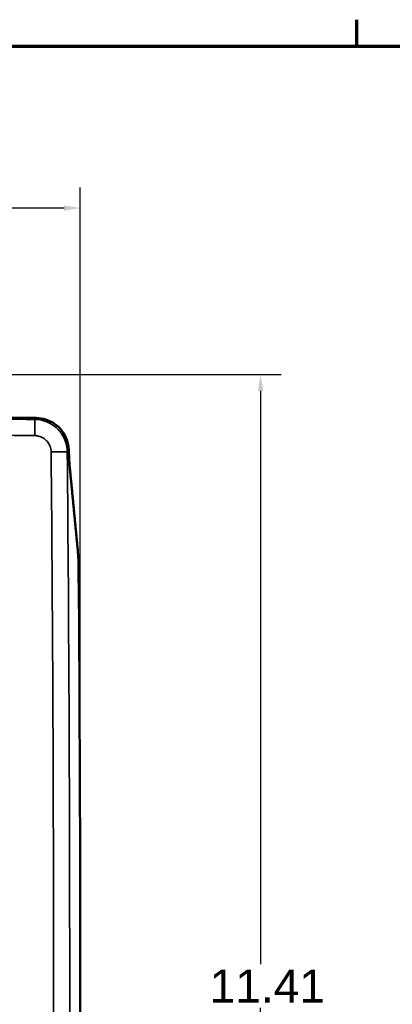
# Model space of a CAD drawing. Header units: inches. Extents: x 0.2 to 50.9, y 0.9 to 32.1.
# Tile 17 of 95: x 16.1 to 19.4, y 22.8 to 31.7. Entities that reach past the tile are written whole.
import ezdxf

# ---------------------------------------------------------------- set-up
doc = ezdxf.new("R2010")
doc.units = ezdxf.units.IN
doc.header["$LTSCALE"] = 1.5
doc.header["$MEASUREMENT"] = 0
for name, color, linetype, lineweight in [('Border (ANSI)', 7, 'Continuous', 70), ('Dimension (ANSI)', 7, 'Continuous', 25), ('Visible (ANSI)', 7, 'Continuous', 50), ('Visible Narrow (ANSI)', 7, 'Continuous', 35)]:
    doc.layers.add(name, color=color, linetype=linetype, lineweight=lineweight)
doc.styles.get("Standard").update_dxf_attribs({"font": 'arial.ttf'})
doc.dimstyles.new('Default (ANSI)', dxfattribs={"dimscale": 1.5, "dimtxt": 0.2, "dimasz": 0.098425, "dimexe": 0.125, "dimexo": 0.0625, "dimgap": 0.031496, "dimtad": 0, "dimtih": 1, "dimtoh": 1, "dimrnd": 1e-08, "dimzin": 0, "dimdsep": 46, "dimtxsty": 'Standard', "dimcen": 0.09, "dimdle": 0.393701, "dimclrd": 256, "dimclre": 256, "dimclrt": 7, "dimadec": 0, "dimazin": 1, "dimtfac": 0.6, "dimtofl": 0, "dimtmove": 0, "dimatfit": 3, "dimfxl": 1, "dimtolj": 1, "dimtzin": 4, "dimlwd": -1, "dimlwe": -1, "dimarcsym": 0})

# ---------------------------------------------------------------- blocks, each defined once
blk = doc.blocks.new('Borders Default Border')
at = {"layer": 'Border (ANSI)'}
blk.add_line((12.75, 21), (12.75, 21.16), dxfattribs=at)
at = {"layer": 'Border (ANSI)', "flags": 128}
blk.add_lwpolyline([(0.5, 1), (0.5, 21), (33.5, 21), (33.5, 1), (0.5, 1)], dxfattribs=at)
blk = doc.blocks.new('*D46')
at = {"layer": 'Defpoints', "color": 0, "transparency": 16777216}
for p in [(16.6116, 30.0285), (3.4856, 22.955), (16.6116, 22.955)]:
    blk.add_point(p, dxfattribs=at)
at = {"layer": 'Dimension (ANSI)', "transparency": 16777216}
for p, q in [((3.4856, 23.0488), (3.4856, 30.216)), ((16.6116, 23.0488), (16.6116, 30.216)), ((3.6332, 30.0285), (9.5621, 30.0285)), ((16.4639, 30.0285), (10.6407, 30.0285))]:
    blk.add_line(p, q, dxfattribs=at)
for points in [[(3.6332, 30.0531), (3.6332, 30.0039), (3.4856, 30.0285)], [(16.4639, 30.0531), (16.4639, 30.0039), (16.6116, 30.0285)]]:
    blk.add_solid(points, dxfattribs=at)
at = {"layer": 'Dimension (ANSI)', "color": 7, "transparency": 16777216, "insert": (9.6093, 30.1818), "char_height": 0.3, "attachment_point": 1}
blk.add_mtext('\\A1;13.13', dxfattribs=at)
blk = doc.blocks.new('*D47')
at = {"layer": 'Defpoints', "color": 0, "transparency": 16777216}
for p in [(13.7473, 28.5147), (10.0486, 17.1002), (18.2492, 17.1002)]:
    blk.add_point(p, dxfattribs=at)
at = {"layer": 'Dimension (ANSI)', "transparency": 16777216}
for p, q in [((13.8411, 28.5147), (18.4367, 28.5147)), ((18.2492, 28.3671), (18.2492, 23.1563)), ((18.2492, 17.2478), (18.2492, 22.7606)), ((10.1423, 17.1002), (18.4367, 17.1002))]:
    blk.add_line(p, q, dxfattribs=at)
for points in [[(18.2245, 28.3671), (18.2738, 28.3671), (18.2492, 28.5147)], [(18.2245, 17.2478), (18.2738, 17.2478), (18.2492, 17.1002)]]:
    blk.add_solid(points, dxfattribs=at)
at = {"layer": 'Dimension (ANSI)', "color": 7, "transparency": 16777216, "insert": (17.7861, 23.1091), "char_height": 0.3, "attachment_point": 1}
blk.add_mtext('\\A1;11.41', dxfattribs=at)

msp = doc.modelspace()

# ---------------------------------------------------------------- linework, layer by layer
at = {"layer": 'Visible (ANSI)'}
for points, degree, knots in [([(16.2102, 28.1206), (16.2102, 28.1206), (16.2102, 28.1206), (16.2102, 28.1206), (16.2102, 28.1206), (16.2102, 28.1206), (16.2102, 28.1206), (16.2102, 28.1206), (16.2102, 28.1206), (16.2102, 28.1206), (15.941, 28.1232), (15.6718, 28.1257), (15.4025, 28.1281), (15.1333, 28.1303), (14.8641, 28.1324), (14.5949, 28.1343), (14.3257, 28.1362), (14.0564, 28.1379), (13.7872, 28.1394)], 9, [0, 0, 0, 0, 0, 0, 0, 0, 0, 0, 0.000012, 0.000012, 0.000012, 0.000012, 0.000012, 0.000012, 0.000012, 0.000012, 0.000012, 1, 1, 1, 1, 1, 1, 1, 1, 1, 1]), ([(16.2102, 28.1206), (16.2402, 28.1204), (16.2702, 28.1156), (16.3278, 28.0971), (16.3551, 28.0835), (16.4048, 28.0485), (16.4267, 28.0273), (16.4635, 27.979), (16.4781, 27.9522), (16.4884, 27.9237)], 3, [0, 0, 0, 0, 0.2287892, 0.2287892, 0.4599755, 0.4599755, 0.6908258, 0.6908258, 0.9212605, 0.9212605, 0.9212605, 0.9212605]), ([(16.4884, 27.9237), (16.4941, 27.9078), (16.4986, 27.8916), (16.5049, 27.8587), (16.5067, 27.8422), (16.5073, 27.8259)], 3, [0, 0, 0, 0, 0.1283681, 0.1283681, 0.2566894, 0.2566894, 0.2566894, 0.2566894]), ([(16.5176, 27.6546), (16.5153, 27.6781), (16.5132, 27.7047), (16.5098, 27.7627), (16.5083, 27.7937), (16.5073, 27.8259)], 3, [-0.5094449, -0.5094449, -0.5094449, -0.5094449, -0.2544864, -0.2544864, -0.0000004, -0.0000004, -0.0000004, -0.0000004]), ([(16.5965, 26.7387), (16.5963, 26.7715), (16.5954, 26.804), (16.5928, 26.8646), (16.5909, 26.8922), (16.5887, 26.9154)], 3, [0, 0, 0, 0, 0.2498486, 0.2498486, 0.4996973, 0.4996973, 0.4996973, 0.4996973])]:
    msp.add_open_spline(points, degree=degree, knots=knots, dxfattribs=at)
for points, degree in [([(16.5887, 26.9154), (16.5746, 27.0632), (16.5604, 27.2111), (16.5462, 27.3589), (16.5319, 27.5067), (16.5176, 27.6546)], 5), ([(16.5966, 19.1714), (16.6166, 21.6938), (16.6165, 24.2163), (16.5965, 26.7387)], 3)]:
    msp.add_open_spline(points, degree=degree, dxfattribs=at)
at = {"layer": 'Visible Narrow (ANSI)'}
for p, q in [((16.1973, 28.1077), (16.2102, 28.1206)), ((16.5073, 27.8259), (16.4933, 27.8119))]:
    msp.add_line(p, q, dxfattribs=at)
for centre, major_axis, ratio, start_param, end_param in [((10.0477, -112.5781), (325.9206, 0), 0.431734, 1.551927, 1.559344), ((10.0486, -112.6639), (-325.8669, 0), 0.431616, 4.693516, 4.731262), ((-151.8723, 22.9518), (0, 301.1611), 0.55864, 4.696248, 4.728529), ((-151.783, 22.9518), (0, -301.1906), 0.558776, 1.554659, 1.586934)]:
    msp.add_ellipse(centre, major_axis=major_axis, ratio=ratio, start_param=start_param, end_param=end_param, dxfattribs=at)
for points, knots in [([(16.4933, 27.8119), (16.4932, 27.8139), (16.4932, 27.8159), (16.4931, 27.8179), (16.492, 27.8505), (16.4856, 27.8829), (16.4741, 27.9134), (16.4626, 27.944), (16.4461, 27.9727), (16.4254, 27.998), (16.4046, 28.0233), (16.3797, 28.0452), (16.3519, 28.0625), (16.3242, 28.0797), (16.2936, 28.0924), (16.2618, 28.0998), (16.2406, 28.1048), (16.2189, 28.1074), (16.1973, 28.1077)], [0.0000001, 0.0000001, 0.0000001, 0.0000001, 0.0129737, 0.0129737, 0.0129737, 0.2244555, 0.2244555, 0.2244555, 0.4359373, 0.4359373, 0.4359373, 0.6474921, 0.6474921, 0.6474921, 0.8590468, 0.8590468, 0.8590468, 1, 1, 1, 1]), ([(16.1973, 28.1077), (16.1976, 28.1061), (16.1978, 28.1011), (16.198, 28.093), (16.1982, 28.0849), (16.1984, 28.0738), (16.1985, 28.0604), (16.1986, 28.0469), (16.1987, 28.0311), (16.1986, 28.0141), (16.1986, 27.997), (16.1985, 27.9787), (16.1984, 27.9604)], [0, 0, 0, 0, 0.25, 0.25, 0.25, 0.5, 0.5, 0.5, 0.75, 0.75, 0.75, 1, 1, 1, 1]), ([(16.3465, 27.8124), (16.3465, 27.8134), (16.3464, 27.8144), (16.3464, 27.8155), (16.3459, 27.8318), (16.3428, 27.8481), (16.3371, 27.8634), (16.3314, 27.8787), (16.3231, 27.8931), (16.3128, 27.9058), (16.3096, 27.9096), (16.3063, 27.9133), (16.3028, 27.9168), (16.2947, 27.9248), (16.2857, 27.932), (16.276, 27.938), (16.2621, 27.9466), (16.2468, 27.9529), (16.2308, 27.9566), (16.2202, 27.959), (16.2093, 27.9603), (16.1984, 27.9604)], [0, 0, 0, 0, 0.0129466, 0.0129466, 0.0129466, 0.2241923, 0.2241923, 0.2241923, 0.435805, 0.435805, 0.435805, 0.5, 0.5, 0.5, 0.6477076, 0.6477076, 0.6477076, 0.8593214, 0.8593214, 0.8593214, 1, 1, 1, 1]), ([(16.3465, 27.8124), (16.3648, 27.8126), (16.383, 27.8127), (16.417, 27.8128), (16.4327, 27.8128), (16.4595, 27.8128), (16.4706, 27.8127), (16.4867, 27.8124), (16.4917, 27.8122), (16.4933, 27.8119)], [0, 0, 0, 0, 0.25, 0.25, 0.5, 0.5, 0.75, 0.75, 1, 1, 1, 1])]:
    msp.add_open_spline(points, degree=3, knots=knots, dxfattribs=at)

# ---------------------------------------------------------------- block references
at = {"xscale": 1.5, "yscale": 1.5, "zscale": 1.5}
msp.add_blockref('Borders Default Border', (0, 0), dxfattribs=at)

# ---------------------------------------------------------------- dimensions: what is measured, and where the dimension line sits
at = {"layer": 'Dimension (ANSI)'}
for base, p1, p2, angle, override, picture, middle in [((16.6116, 30.0285), (3.4856, 22.955), (16.6116, 22.955), 180, {"dimgap": 0.031496, "dimtih": 0, "dimtoh": 0, "dimdec": 2, "dimtol": 0, "dimlim": 0, "dimtp": 0, "dimtm": 0, "dimtdec": 2, "dimatfit": 1}, '*D46', (10.1014, 30.0285)), ((18.2492, 17.1002), (13.7473, 28.5147), (10.0486, 17.1002), 90, {"dimgap": 0.031496, "dimdec": 2, "dimtol": 0, "dimlim": 0, "dimtp": 0, "dimtm": 0, "dimtdec": 2, "dimatfit": 1}, '*D47', (18.2492, 22.9585))]:
    dim = msp.add_linear_dim(base=base, p1=p1, p2=p2, angle=angle, dimstyle='Default (ANSI)', override=override, dxfattribs=at)
    dim.commit()
    dim.dimension.update_dxf_attribs({"geometry": picture, "text_midpoint": middle, "dimtype": 160})

doc.saveas('drawing.dxf')
